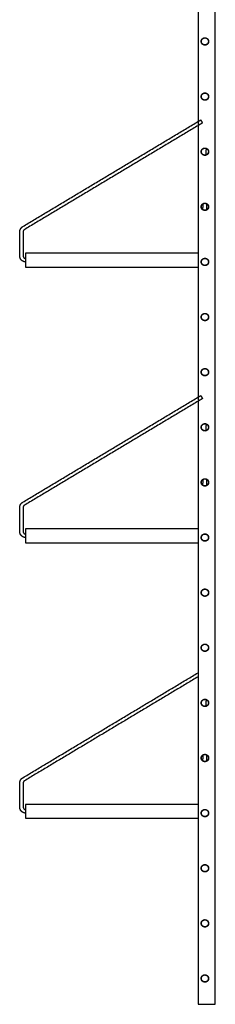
# Model space of a CAD drawing. Header units: millimetres. Extents: x -2056 to 2056, y -933 to 933.
# Tile 3 of 5: x -819 to -592, y -927 to 216. Entities that reach past the tile are written whole.
import ezdxf

# ---------------------------------------------------------------- set-up
doc = ezdxf.new("R2010")
doc.units = ezdxf.units.MM
doc.layers.add('Défaut', color=7, linetype='Continuous', true_color=0x000000)

msp = doc.modelspace()

# ---------------------------------------------------------------- linework, layer by layer
at = {"layer": 'Défaut', "lineweight": -3}
msp.add_lwpolyline([(-612.2, -927), (-592.2, -927), (-592.2, 925), (-612.2, 925)], close=True, dxfattribs=at)
for points in [[(-612.2, -55), (-812.2, -55), (-812.2, -71), (-612.2, -71)], [(-612.2, -375), (-812.2, -375), (-812.2, -391), (-612.2, -391)], [(-612.2, -695), (-812.2, -695), (-812.2, -711), (-612.2, -711)]]:
    msp.add_lwpolyline(points, dxfattribs=at)
for points, weights, knots in [([(-608.5, 191), (-608.5, 195.3), (-604.2, 195.3), (-599.9, 195.3), (-599.9, 191)], [1, 0.707106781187, 1, 0.707106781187, 1], [0, 0, 0, 8.6, 8.6, 17.2, 17.2, 17.2]), ([(-608.3, 191), (-608.3, 195.1), (-604.2, 195.1), (-600.2, 195.1), (-600.2, 191)], [1, 0.707106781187, 1, 0.707106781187, 1], [16.2, 16.2, 16.2, 24.3, 24.3, 32.4, 32.4, 32.4]), ([(-599.9, 191), (-599.9, 186.7), (-604.2, 186.7), (-608.5, 186.7), (-608.5, 191)], [1, 0.707106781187, 1, 0.707106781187, 1], [-17.2, -17.2, -17.2, -8.6, -8.6, 0, 0, 0]), ([(-600.2, 191), (-600.2, 187), (-604.2, 187), (-608.3, 187), (-608.3, 191)], [1, 0.707106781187, 1, 0.707106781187, 1], [0, 0, 0, 8.1, 8.1, 16.2, 16.2, 16.2]), ([(-608.5, 127), (-608.5, 131.3), (-604.2, 131.3), (-599.9, 131.3), (-599.9, 127)], [1, 0.707106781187, 1, 0.707106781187, 1], [17.2, 17.2, 17.2, 25.8, 25.8, 34.4, 34.4, 34.4]), ([(-599.9, 127), (-599.9, 122.7), (-604.2, 122.7), (-608.5, 122.7), (-608.5, 127)], [1, 0.707106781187, 1, 0.707106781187, 1], [0, 0, 0, 8.6, 8.6, 17.2, 17.2, 17.2]), ([(-608.3, 127), (-608.3, 131.1), (-604.2, 131.1), (-600.2, 131.1), (-600.2, 127)], [1, 0.707106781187, 1, 0.707106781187, 1], [0, 0, 0, 8.1, 8.1, 16.2, 16.2, 16.2]), ([(-600.2, 127), (-600.2, 123), (-604.2, 123), (-608.3, 123), (-608.3, 127)], [1, 0.707106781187, 1, 0.707106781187, 1], [-16.2, -16.2, -16.2, -8.1, -8.1, 0, 0, 0]), ([(-609.1, 99.9), (-609.1, 99.9), (-608.1, 98.2), (-607, 96.4), (-607, 96.4)], [1, 0.707106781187, 1, 0.707106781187, 1], [287.00759, 287.00759, 287.00759, 290.149183, 290.149183, 293.290776, 293.290776, 293.290776]), ([(-608.5, 63), (-608.5, 67.3), (-604.2, 67.3), (-599.9, 67.3), (-599.9, 63)], [1, 0.707106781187, 1, 0.707106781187, 1], [0, 0, 0, 8.6, 8.6, 17.2, 17.2, 17.2]), ([(-599.9, 63), (-599.9, 58.7), (-604.2, 58.7), (-608.5, 58.7), (-608.5, 63)], [1, 0.707106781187, 1, 0.707106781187, 1], [-17.2, -17.2, -17.2, -8.6, -8.6, 0, 0, 0]), ([(-608.3, 63), (-608.3, 67.1), (-604.2, 67.1), (-600.2, 67.1), (-600.2, 63)], [1, 0.707106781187, 1, 0.707106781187, 1], [0, 0, 0, 8.1, 8.1, 16.2, 16.2, 16.2]), ([(-600.2, 63), (-600.2, 59), (-604.2, 59), (-608.3, 59), (-608.3, 63)], [1, 0.707106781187, 1, 0.707106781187, 1], [-16.2, -16.2, -16.2, -8.1, -8.1, 0, 0, 0]), ([(-608.5, -1), (-608.5, 3.3), (-604.2, 3.3), (-599.9, 3.3), (-599.9, -1)], [1, 0.707106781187, 1, 0.707106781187, 1], [17.2, 17.2, 17.2, 25.8, 25.8, 34.4, 34.4, 34.4]), ([(-608.3, -1), (-608.3, 3.1), (-604.2, 3.1), (-600.2, 3.1), (-600.2, -1)], [1, 0.707106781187, 1, 0.707106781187, 1], [0, 0, 0, 8.1, 8.1, 16.2, 16.2, 16.2]), ([(-599.9, -1), (-599.9, -5.3), (-604.2, -5.3), (-608.5, -5.3), (-608.5, -1)], [1, 0.707106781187, 1, 0.707106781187, 1], [0, 0, 0, 8.6, 8.6, 17.2, 17.2, 17.2]), ([(-600.2, -1), (-600.2, -5), (-604.2, -5), (-608.3, -5), (-608.3, -1)], [1, 0.707106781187, 1, 0.707106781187, 1], [-16.2, -16.2, -16.2, -8.1, -8.1, 0, 0, 0]), ([(-818.7, -30), (-818.7, -28.7), (-818.2, -27.5), (-817.7, -26.1), (-816.7, -25.1), (-816.1, -24.5), (-815.3, -24)], [1, 0.926776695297, 0.890165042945, 0.853553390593, 0.853553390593, 0.853553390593, 0.866423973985], [39.13981, 39.13981, 39.13981, 41.81022, 41.81022, 44.709715, 44.709715, 46.428857, 46.428857, 46.428857]), ([(-813.3, -27.5), (-813.6, -27.7), (-813.8, -27.9), (-814.7, -28.8), (-814.7, -30)], [0.866423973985, 0.853553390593, 0.853553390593, 0.853553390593, 1], [533.869509, 533.869509, 533.869509, 534.606284, 534.606284, 537.091566, 537.091566, 537.091566]), ([(-812.2, -65), (-813.3, -64.9), (-814.3, -64.5), (-815.6, -64), (-816.7, -63), (-817.7, -62), (-818.2, -60.6), (-818.7, -59.4), (-818.7, -58)], [0.972287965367, 0.919485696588, 0.890165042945, 0.853553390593, 0.853553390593, 0.853553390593, 0.890165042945, 0.926776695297, 1], [0.531797, 0.531797, 0.531797, 2.67041, 2.67041, 5.569905, 5.569905, 8.4694, 8.4694, 11.13981, 11.13981, 11.13981]), ([(-814.7, -58), (-814.7, -59.3), (-813.8, -60.2), (-813.2, -60.8), (-812.2, -61)], [1, 0.853553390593, 0.853553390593, 0.853553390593, 0.94076552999], [565.091566, 565.091566, 565.091566, 567.576847, 567.576847, 569.49474, 569.49474, 569.49474]), ([(-608.5, -65), (-608.5, -60.7), (-604.2, -60.7), (-599.9, -60.7), (-599.9, -65)], [1, 0.707106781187, 1, 0.707106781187, 1], [17.2, 17.2, 17.2, 25.8, 25.8, 34.4, 34.4, 34.4]), ([(-599.9, -65), (-599.9, -69.3), (-604.2, -69.3), (-608.5, -69.3), (-608.5, -65)], [1, 0.707106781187, 1, 0.707106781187, 1], [0, 0, 0, 8.6, 8.6, 17.2, 17.2, 17.2]), ([(-608.3, -65), (-608.3, -60.9), (-604.2, -60.9), (-600.2, -60.9), (-600.2, -65)], [1, 0.707106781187, 1, 0.707106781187, 1], [0, 0, 0, 8.1, 8.1, 16.2, 16.2, 16.2]), ([(-600.2, -65), (-600.2, -69), (-604.2, -69), (-608.3, -69), (-608.3, -65)], [1, 0.707106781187, 1, 0.707106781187, 1], [-16.2, -16.2, -16.2, -8.1, -8.1, 0, 0, 0]), ([(-608.5, -129), (-608.5, -124.7), (-604.2, -124.7), (-599.9, -124.7), (-599.9, -129)], [1, 0.707106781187, 1, 0.707106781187, 1], [0, 0, 0, 8.6, 8.6, 17.2, 17.2, 17.2]), ([(-608.3, -129), (-608.3, -124.9), (-604.2, -124.9), (-600.2, -124.9), (-600.2, -129)], [1, 0.707106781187, 1, 0.707106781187, 1], [0, 0, 0, 8.1, 8.1, 16.2, 16.2, 16.2]), ([(-599.9, -129), (-599.9, -133.3), (-604.2, -133.3), (-608.5, -133.3), (-608.5, -129)], [1, 0.707106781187, 1, 0.707106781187, 1], [-17.2, -17.2, -17.2, -8.6, -8.6, 0, 0, 0]), ([(-600.2, -129), (-600.2, -133), (-604.2, -133), (-608.3, -133), (-608.3, -129)], [1, 0.707106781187, 1, 0.707106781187, 1], [-16.2, -16.2, -16.2, -8.1, -8.1, 0, 0, 0]), ([(-608.5, -193), (-608.5, -188.7), (-604.2, -188.7), (-599.9, -188.7), (-599.9, -193)], [1, 0.707106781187, 1, 0.707106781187, 1], [0, 0, 0, 8.6, 8.6, 17.2, 17.2, 17.2]), ([(-599.9, -193), (-599.9, -197.3), (-604.2, -197.3), (-608.5, -197.3), (-608.5, -193)], [1, 0.707106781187, 1, 0.707106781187, 1], [-17.2, -17.2, -17.2, -8.6, -8.6, 0, 0, 0]), ([(-608.3, -193), (-608.3, -188.9), (-604.2, -188.9), (-600.2, -188.9), (-600.2, -193)], [1, 0.707106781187, 1, 0.707106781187, 1], [16.2, 16.2, 16.2, 24.3, 24.3, 32.4, 32.4, 32.4]), ([(-600.2, -193), (-600.2, -197), (-604.2, -197), (-608.3, -197), (-608.3, -193)], [1, 0.707106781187, 1, 0.707106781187, 1], [0, 0, 0, 8.1, 8.1, 16.2, 16.2, 16.2]), ([(-609.1, -220.1), (-609.1, -220.1), (-608.1, -221.8), (-607, -223.6), (-607, -223.6)], [1, 0.707106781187, 1, 0.707106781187, 1], [287.00759, 287.00759, 287.00759, 290.149183, 290.149183, 293.290776, 293.290776, 293.290776]), ([(-608.5, -257), (-608.5, -252.7), (-604.2, -252.7), (-599.9, -252.7), (-599.9, -257)], [1, 0.707106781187, 1, 0.707106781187, 1], [0, 0, 0, 8.6, 8.6, 17.2, 17.2, 17.2]), ([(-599.9, -257), (-599.9, -261.3), (-604.2, -261.3), (-608.5, -261.3), (-608.5, -257)], [1, 0.707106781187, 1, 0.707106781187, 1], [-17.2, -17.2, -17.2, -8.6, -8.6, 0, 0, 0]), ([(-608.3, -257), (-608.3, -252.9), (-604.2, -252.9), (-600.2, -252.9), (-600.2, -257)], [1, 0.707106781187, 1, 0.707106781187, 1], [0, 0, 0, 8.1, 8.1, 16.2, 16.2, 16.2]), ([(-600.2, -257), (-600.2, -261), (-604.2, -261), (-608.3, -261), (-608.3, -257)], [1, 0.707106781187, 1, 0.707106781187, 1], [-16.2, -16.2, -16.2, -8.1, -8.1, 0, 0, 0]), ([(-608.5, -321), (-608.5, -316.7), (-604.2, -316.7), (-599.9, -316.7), (-599.9, -321)], [1, 0.707106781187, 1, 0.707106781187, 1], [17.2, 17.2, 17.2, 25.8, 25.8, 34.4, 34.4, 34.4]), ([(-608.3, -321), (-608.3, -316.9), (-604.2, -316.9), (-600.2, -316.9), (-600.2, -321)], [1, 0.707106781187, 1, 0.707106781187, 1], [0, 0, 0, 8.1, 8.1, 16.2, 16.2, 16.2]), ([(-599.9, -321), (-599.9, -325.3), (-604.2, -325.3), (-608.5, -325.3), (-608.5, -321)], [1, 0.707106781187, 1, 0.707106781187, 1], [0, 0, 0, 8.6, 8.6, 17.2, 17.2, 17.2]), ([(-600.2, -321), (-600.2, -325), (-604.2, -325), (-608.3, -325), (-608.3, -321)], [1, 0.707106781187, 1, 0.707106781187, 1], [-16.2, -16.2, -16.2, -8.1, -8.1, 0, 0, 0]), ([(-818.7, -350), (-818.7, -348.7), (-818.2, -347.5), (-817.7, -346.1), (-816.7, -345.1), (-816.1, -344.5), (-815.3, -344)], [1, 0.926776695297, 0.890165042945, 0.853553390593, 0.853553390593, 0.853553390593, 0.866423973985], [39.13981, 39.13981, 39.13981, 41.81022, 41.81022, 44.709715, 44.709715, 46.428857, 46.428857, 46.428857]), ([(-813.3, -347.5), (-813.6, -347.7), (-813.8, -347.9), (-814.7, -348.8), (-814.7, -350)], [0.866423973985, 0.853553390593, 0.853553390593, 0.853553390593, 1], [533.869509, 533.869509, 533.869509, 534.606284, 534.606284, 537.091566, 537.091566, 537.091566]), ([(-812.2, -385), (-813.3, -384.9), (-814.3, -384.5), (-815.6, -384), (-816.7, -383), (-817.7, -382), (-818.2, -380.6), (-818.7, -379.4), (-818.7, -378)], [0.972259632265, 0.919477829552, 0.890165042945, 0.853553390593, 0.853553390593, 0.853553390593, 0.890165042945, 0.926776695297, 1], [0.532371, 0.532371, 0.532371, 2.67041, 2.67041, 5.569905, 5.569905, 8.4694, 8.4694, 11.13981, 11.13981, 11.13981]), ([(-814.7, -378), (-814.7, -379.3), (-813.8, -380.2), (-813.2, -380.8), (-812.2, -381)], [1, 0.853553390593, 0.853553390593, 0.853553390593, 0.940575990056], [565.091566, 565.091566, 565.091566, 567.576847, 567.576847, 569.492655, 569.492655, 569.492655]), ([(-608.5, -385), (-608.5, -380.7), (-604.2, -380.7), (-599.9, -380.7), (-599.9, -385)], [1, 0.707106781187, 1, 0.707106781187, 1], [17.2, 17.2, 17.2, 25.8, 25.8, 34.4, 34.4, 34.4]), ([(-599.9, -385), (-599.9, -389.3), (-604.2, -389.3), (-608.5, -389.3), (-608.5, -385)], [1, 0.707106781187, 1, 0.707106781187, 1], [0, 0, 0, 8.6, 8.6, 17.2, 17.2, 17.2]), ([(-608.3, -385), (-608.3, -380.9), (-604.2, -380.9), (-600.2, -380.9), (-600.2, -385)], [1, 0.707106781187, 1, 0.707106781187, 1], [16.2, 16.2, 16.2, 24.3, 24.3, 32.4, 32.4, 32.4]), ([(-600.2, -385), (-600.2, -389), (-604.2, -389), (-608.3, -389), (-608.3, -385)], [1, 0.707106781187, 1, 0.707106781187, 1], [0, 0, 0, 8.1, 8.1, 16.2, 16.2, 16.2]), ([(-608.5, -449), (-608.5, -444.7), (-604.2, -444.7), (-599.9, -444.7), (-599.9, -449)], [1, 0.707106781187, 1, 0.707106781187, 1], [0, 0, 0, 8.6, 8.6, 17.2, 17.2, 17.2]), ([(-608.3, -449), (-608.3, -444.9), (-604.2, -444.9), (-600.2, -444.9), (-600.2, -449)], [1, 0.707106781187, 1, 0.707106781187, 1], [0, 0, 0, 8.1, 8.1, 16.2, 16.2, 16.2]), ([(-599.9, -449), (-599.9, -453.3), (-604.2, -453.3), (-608.5, -453.3), (-608.5, -449)], [1, 0.707106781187, 1, 0.707106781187, 1], [-17.2, -17.2, -17.2, -8.6, -8.6, 0, 0, 0]), ([(-600.2, -449), (-600.2, -453), (-604.2, -453), (-608.3, -453), (-608.3, -449)], [1, 0.707106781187, 1, 0.707106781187, 1], [-16.2, -16.2, -16.2, -8.1, -8.1, 0, 0, 0]), ([(-608.5, -513), (-608.5, -508.7), (-604.2, -508.7), (-599.9, -508.7), (-599.9, -513)], [1, 0.707106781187, 1, 0.707106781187, 1], [0, 0, 0, 8.6, 8.6, 17.2, 17.2, 17.2]), ([(-599.9, -513), (-599.9, -517.3), (-604.2, -517.3), (-608.5, -517.3), (-608.5, -513)], [1, 0.707106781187, 1, 0.707106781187, 1], [-17.2, -17.2, -17.2, -8.6, -8.6, 0, 0, 0]), ([(-608.3, -513), (-608.3, -508.9), (-604.2, -508.9), (-600.2, -508.9), (-600.2, -513)], [1, 0.707106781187, 1, 0.707106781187, 1], [0, 0, 0, 8.1, 8.1, 16.2, 16.2, 16.2]), ([(-600.2, -513), (-600.2, -517), (-604.2, -517), (-608.3, -517), (-608.3, -513)], [1, 0.707106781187, 1, 0.707106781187, 1], [-16.2, -16.2, -16.2, -8.1, -8.1, 0, 0, 0]), ([(-608.5, -577), (-608.5, -572.7), (-604.2, -572.7), (-599.9, -572.7), (-599.9, -577)], [1, 0.707106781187, 1, 0.707106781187, 1], [17.2, 17.2, 17.2, 25.8, 25.8, 34.4, 34.4, 34.4]), ([(-599.9, -577), (-599.9, -581.3), (-604.2, -581.3), (-608.5, -581.3), (-608.5, -577)], [1, 0.707106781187, 1, 0.707106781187, 1], [0, 0, 0, 8.6, 8.6, 17.2, 17.2, 17.2]), ([(-608.3, -577), (-608.3, -572.9), (-604.2, -572.9), (-600.2, -572.9), (-600.2, -577)], [1, 0.707106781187, 1, 0.707106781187, 1], [0, 0, 0, 8.1, 8.1, 16.2, 16.2, 16.2]), ([(-600.2, -577), (-600.2, -581), (-604.2, -581), (-608.3, -581), (-608.3, -577)], [1, 0.707106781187, 1, 0.707106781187, 1], [-16.2, -16.2, -16.2, -8.1, -8.1, 0, 0, 0]), ([(-608.5, -641), (-608.5, -636.7), (-604.2, -636.7), (-599.9, -636.7), (-599.9, -641)], [1, 0.707106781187, 1, 0.707106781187, 1], [17.2, 17.2, 17.2, 25.8, 25.8, 34.4, 34.4, 34.4]), ([(-608.3, -641), (-608.3, -636.9), (-604.2, -636.9), (-600.2, -636.9), (-600.2, -641)], [1, 0.707106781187, 1, 0.707106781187, 1], [16.2, 16.2, 16.2, 24.3, 24.3, 32.4, 32.4, 32.4]), ([(-599.9, -641), (-599.9, -645.3), (-604.2, -645.3), (-608.5, -645.3), (-608.5, -641)], [1, 0.707106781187, 1, 0.707106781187, 1], [0, 0, 0, 8.6, 8.6, 17.2, 17.2, 17.2]), ([(-600.2, -641), (-600.2, -645), (-604.2, -645), (-608.3, -645), (-608.3, -641)], [1, 0.707106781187, 1, 0.707106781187, 1], [0, 0, 0, 8.1, 8.1, 16.2, 16.2, 16.2]), ([(-818.7, -670), (-818.7, -668.7), (-818.2, -667.5), (-817.7, -666.1), (-816.7, -665.1), (-816.1, -664.5), (-815.3, -664)], [1, 0.926776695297, 0.890165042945, 0.853553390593, 0.853553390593, 0.853553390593, 0.866423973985], [39.13981, 39.13981, 39.13981, 41.81022, 41.81022, 44.709715, 44.709715, 46.428857, 46.428857, 46.428857]), ([(-813.3, -667.5), (-813.6, -667.7), (-813.8, -667.9), (-814.7, -668.8), (-814.7, -670)], [0.866423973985, 0.853553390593, 0.853553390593, 0.853553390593, 1], [240.578733, 240.578733, 240.578733, 241.315509, 241.315509, 243.80079, 243.80079, 243.80079]), ([(-812.2, -705), (-813.3, -704.9), (-814.3, -704.5), (-815.6, -704), (-816.7, -703), (-817.7, -702), (-818.2, -700.6), (-818.7, -699.4), (-818.7, -698)], [0.972259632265, 0.919477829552, 0.890165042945, 0.853553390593, 0.853553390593, 0.853553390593, 0.890165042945, 0.926776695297, 1], [0.532371, 0.532371, 0.532371, 2.67041, 2.67041, 5.569905, 5.569905, 8.4694, 8.4694, 11.13981, 11.13981, 11.13981]), ([(-814.7, -698), (-814.7, -699.3), (-813.8, -700.2), (-813.2, -700.8), (-812.2, -701)], [1, 0.853553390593, 0.853553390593, 0.853553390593, 0.940513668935], [271.80079, 271.80079, 271.80079, 274.286071, 274.286071, 276.201193, 276.201193, 276.201193]), ([(-608.5, -705), (-608.5, -700.7), (-604.2, -700.7), (-599.9, -700.7), (-599.9, -705)], [1, 0.707106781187, 1, 0.707106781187, 1], [0, 0, 0, 8.6, 8.6, 17.2, 17.2, 17.2]), ([(-599.9, -705), (-599.9, -709.3), (-604.2, -709.3), (-608.5, -709.3), (-608.5, -705)], [1, 0.707106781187, 1, 0.707106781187, 1], [-17.2, -17.2, -17.2, -8.6, -8.6, 0, 0, 0]), ([(-608.3, -705), (-608.3, -700.9), (-604.2, -700.9), (-600.2, -700.9), (-600.2, -705)], [1, 0.707106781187, 1, 0.707106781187, 1], [16.2, 16.2, 16.2, 24.3, 24.3, 32.4, 32.4, 32.4]), ([(-600.2, -705), (-600.2, -709), (-604.2, -709), (-608.3, -709), (-608.3, -705)], [1, 0.707106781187, 1, 0.707106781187, 1], [0, 0, 0, 8.1, 8.1, 16.2, 16.2, 16.2]), ([(-608.5, -769), (-608.5, -764.7), (-604.2, -764.7), (-599.9, -764.7), (-599.9, -769)], [1, 0.707106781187, 1, 0.707106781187, 1], [17.2, 17.2, 17.2, 25.8, 25.8, 34.4, 34.4, 34.4]), ([(-608.3, -769), (-608.3, -764.9), (-604.2, -764.9), (-600.2, -764.9), (-600.2, -769)], [1, 0.707106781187, 1, 0.707106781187, 1], [16.2, 16.2, 16.2, 24.3, 24.3, 32.4, 32.4, 32.4]), ([(-599.9, -769), (-599.9, -773.3), (-604.2, -773.3), (-608.5, -773.3), (-608.5, -769)], [1, 0.707106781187, 1, 0.707106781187, 1], [0, 0, 0, 8.6, 8.6, 17.2, 17.2, 17.2]), ([(-600.2, -769), (-600.2, -773), (-604.2, -773), (-608.3, -773), (-608.3, -769)], [1, 0.707106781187, 1, 0.707106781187, 1], [0, 0, 0, 8.1, 8.1, 16.2, 16.2, 16.2]), ([(-608.5, -833), (-608.5, -828.7), (-604.2, -828.7), (-599.9, -828.7), (-599.9, -833)], [1, 0.707106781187, 1, 0.707106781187, 1], [17.2, 17.2, 17.2, 25.8, 25.8, 34.4, 34.4, 34.4]), ([(-599.9, -833), (-599.9, -837.3), (-604.2, -837.3), (-608.5, -837.3), (-608.5, -833)], [1, 0.707106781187, 1, 0.707106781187, 1], [0, 0, 0, 8.6, 8.6, 17.2, 17.2, 17.2]), ([(-608.3, -833), (-608.3, -828.9), (-604.2, -828.9), (-600.2, -828.9), (-600.2, -833)], [1, 0.707106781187, 1, 0.707106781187, 1], [16.2, 16.2, 16.2, 24.3, 24.3, 32.4, 32.4, 32.4]), ([(-600.2, -833), (-600.2, -837), (-604.2, -837), (-608.3, -837), (-608.3, -833)], [1, 0.707106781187, 1, 0.707106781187, 1], [0, 0, 0, 8.1, 8.1, 16.2, 16.2, 16.2]), ([(-608.5, -897), (-608.5, -892.7), (-604.2, -892.7), (-599.9, -892.7), (-599.9, -897)], [1, 0.707106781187, 1, 0.707106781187, 1], [0, 0, 0, 8.6, 8.6, 17.2, 17.2, 17.2]), ([(-599.9, -897), (-599.9, -901.3), (-604.2, -901.3), (-608.5, -901.3), (-608.5, -897)], [1, 0.707106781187, 1, 0.707106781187, 1], [-17.2, -17.2, -17.2, -8.6, -8.6, 0, 0, 0]), ([(-608.3, -897), (-608.3, -892.9), (-604.2, -892.9), (-600.2, -892.9), (-600.2, -897)], [1, 0.707106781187, 1, 0.707106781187, 1], [0, 0, 0, 8.1, 8.1, 16.2, 16.2, 16.2]), ([(-600.2, -897), (-600.2, -901), (-604.2, -901), (-608.3, -901), (-608.3, -897)], [1, 0.707106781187, 1, 0.707106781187, 1], [-16.2, -16.2, -16.2, -8.1, -8.1, 0, 0, 0])]:
    msp.add_rational_spline(points, weights, degree=2, knots=knots, dxfattribs=at)
for points in [[(-815.3, -24), (-712.2, 37.9), (-609.1, 99.9)], [(-607, 96.4), (-710.2, 34.5), (-813.3, -27.5)], [(-602.9, 59.2), (-602.7, 62.9), (-602.5, 66.7)], [(-606.6, -4.3), (-606.4, -0.9), (-606.2, 2.6)], [(-606.2, 2.8), (-606.2, 2.8), (-606.2, 2.8)], [(-602.2, 2.5), (-602.4, -1.1), (-602.6, -4.7)], [(-818.7, -58), (-818.7, -44), (-818.7, -30)], [(-814.7, -30), (-814.7, -44), (-814.7, -58)], [(-815.3, -344), (-712.2, -282.1), (-609.1, -220.1)], [(-607, -223.6), (-710.2, -285.5), (-813.3, -347.5)], [(-602.9, -260.8), (-602.7, -257.1), (-602.5, -253.3)], [(-606.6, -324.3), (-606.4, -320.9), (-606.2, -317.4)], [(-602.2, -317.5), (-602.4, -321.1), (-602.6, -324.7)], [(-818.7, -378), (-818.7, -364), (-818.7, -350)], [(-814.7, -350), (-814.7, -364), (-814.7, -378)], [(-815.3, -664), (-713.8, -603), (-612.2, -542)], [(-612.2, -546.7), (-712.8, -607.1), (-813.3, -667.5)], [(-602.9, -580.8), (-602.7, -577.1), (-602.5, -573.3)], [(-606.6, -644.3), (-606.4, -640.9), (-606.2, -637.4)], [(-606.2, -637.2), (-606.2, -637.1), (-606.2, -637.1)], [(-602.2, -637.5), (-602.4, -641.1), (-602.6, -644.7)], [(-818.7, -698), (-818.7, -684), (-818.7, -670)], [(-814.7, -670), (-814.7, -684), (-814.7, -698)]]:
    msp.add_open_spline(points, degree=2, dxfattribs=at)
for points, weights in [([(-607.7, -62.9), (-607.3, -62.5), (-606.9, -62)], [0.86389633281, 0.865337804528, 0.874216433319]), ([(-607.7, -383), (-607.3, -382.5), (-606.9, -382)], [0.863889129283, 0.865314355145, 0.87420246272]), ([(-607.7, -703), (-607.3, -702.5), (-606.9, -701.9)], [0.863889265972, 0.865318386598, 0.874247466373])]:
    msp.add_rational_spline(points, weights, degree=2, dxfattribs=at)

doc.saveas('drawing.dxf')
